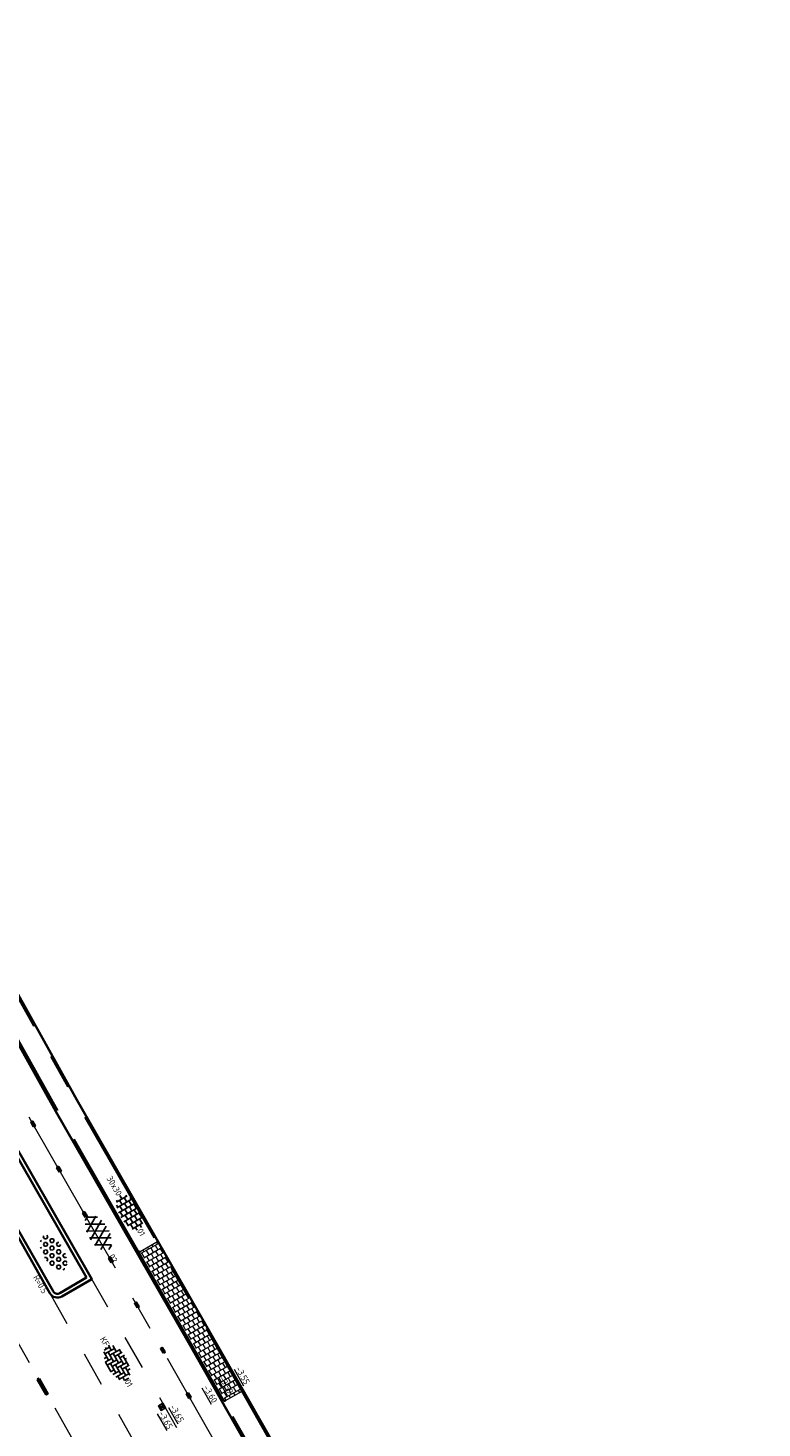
# Model space of a CAD drawing. Header units: metres. Extents: x 111691 to 117439, y 474133 to 478789.
# Tile 82 of 127: x 114550 to 114592, y 476206 to 476286. Entities that reach past the tile are written whole.
import ezdxf
from ezdxf.enums import TextEntityAlignment as Align

# ---------------------------------------------------------------- set-up
doc = ezdxf.new("R2010")
doc.units = ezdxf.units.M
for name, pattern in [('AM-AS', [16, 10, -2, 2, -2]), ('VH-GAZONBAND_100X200', [9.5, 7.5, -2]), ('VH-OPSLUITBAND_80X200', [14, 8, -2, 2, -2]), ('VH-RWSBAND', [24, 10, -2, 2, -2, 2, -2, 2, -2]), ('XX-HIDDEN', [4, 2, -2])]:
    doc.linetypes.add(name, pattern=pattern)
for name, color, linetype, lineweight in [('N-WE-AM-AS-G', 10, 'AM-AS', 18), ('N-WE-RI-HWA_KOLK-S', 150, 'Continuous', 25), ('N-WE-VH-HOOGTELABEL-T18', 2, 'Continuous', 18), ('N-WE-VH-KANTOPSLUITING-T18', 10, 'Continuous', 18), ('N-WE-VH-KANTOPSLUITING_GAZONBAND_100X200-G', 90, 'VH-GAZONBAND_100X200', 35), ('N-WE-VH-KANTOPSLUITING_OPSLUITBAND_100X200-G', 150, 'Continuous', 35), ('N-WE-VH-KANTOPSLUITING_OPSLUITBAND_80X200-G', 150, 'VH-OPSLUITBAND_80X200', 35), ('N-WE-VH-KANTOPSLUITING_TROTTOIRBAND_RWS_110 220-G', 210, 'VH-RWSBAND', 35), ('N-WE-VH-KANTOPSLUITING_VOORKANTBAND-G', 7, 'Continuous', 35), ('N-WE-VH-MATERIAALGRENS-G', 7, 'XX-HIDDEN', 18), ('N-WE-VH-VERHARDING_ASFALT_ROOD-S', 1, 'Continuous', 25), ('N-WE-VH-VERHARDING_BETONSTRAATSTEEN-S', 7, 'Continuous', 25), ('N-WE-VH-VERHARDING_LAGE_BEPLANTING-S', 70, 'Continuous', 25), ('N-WE-VH-VERHARDING_TEGEL-S', 7, 'Continuous', 25), ('N-WE-VH-VERHARDING_TEGEL60-A', 252, 'Continuous', 18), ('N-WE-VW-MARKERING-G', 7, 'Continuous', 35)]:
    doc.layers.add(name, color=color, linetype=linetype, lineweight=lineweight)
doc.layers.add('N-WE-VW-MARKERING_LANGS_STREEP_13_010-A', color=7, linetype='Continuous')
doc.layers.add('N-WE-VW-MARKERING_LANGS_STREEP_30270_010-A', color=7, linetype='Continuous')
doc.styles.add('NLCS-ISO', font='NLCS-ISO.ttf')
doc.styles.add('NLCS-ISO-M200-T18', font='NLCS-ISO.ttf', dxfattribs={"height": 0.36})

# ---------------------------------------------------------------- blocks, each defined once
blk = doc.blocks.new('SVH-ASFALT-SO')
at = {"ltscale": 0.1}
for p, q in [((-3.36, 2.17), (-1.83, 4.83)), ((0.36, -0.07), (-2.31, 4.55)), ((-1.91, 0.69), (0.95, 5.64)), ((2.75, -0.22), (-0.47, 5.37)), ((0, 0), (3.27, 5.66)), ((4.87, 0.12), (1.65, 5.7)), ((2.18, -0.23), (5.32, 5.22)), ((6.7, 0.95), (4.04, 5.55)), ((4.66, 0.07), (7.07, 4.25)), ((7.83, 2.99), (7.15, 4.18)), ((-2.72, 1.26), (-3.45, 2.54))]:
    blk.add_line(p, q, dxfattribs=at)
at = {"style": 'NLCS-ISO'}
blk.add_attdef('KLEUR', text='', height=1.8, dxfattribs=at).set_placement((9.49, 2.74), align=Align.MIDDLE_LEFT)
at = {"style": 'NLCS-ISO', "flags": 1}
blk.add_attdef('FUNCTIE', text='', height=1.8, dxfattribs=at).set_placement((0.12, -3.58), align=Align.MIDDLE_CENTER)
blk = doc.blocks.new('SVH-TEGEL_300X300_DUN_HALFST-SO')
for p, q in [((-5.66, 0), (-4.5, 0)), ((-4.89, 1.5), (-4.5, 1.5)), ((-4.5, -1.8), (-4.5, 1.8)), ((-4.5, 0.75), (-3, 0.75)), ((-3.7, 2.25), (-3, 2.25)), ((-3, -2.52), (-3, 2.52)), ((-3, 1.5), (-1.5, 1.5)), ((-3, 0), (-1.5, 0)), ((-1.5, -2.87), (-1.5, 2.87)), ((-1.5, 2.25), (0, 2.25)), ((-1.5, 0.75), (0, 0.75)), ((0, -2.97), (0, 2.97)), ((0, 1.5), (1.5, 1.5)), ((0, 0), (1.5, 0)), ((1.5, -2.87), (1.5, 2.87)), ((1.5, 2.25), (3, 2.25)), ((1.5, 0.75), (3, 0.75)), ((3, -2.52), (3, 2.52)), ((3, 1.5), (4.5, 1.5)), ((3, 0), (4.5, 0)), ((4.5, -1.8), (4.5, 1.8)), ((4.5, 0.75), (5.48, 0.75)), ((-4.89, -1.5), (-4.5, -1.5)), ((-4.5, -0.75), (-3, -0.75)), ((-3.7, -2.25), (-3, -2.25)), ((-3, -1.5), (-1.5, -1.5)), ((-1.5, -0.75), (0, -0.75)), ((-1.5, -2.25), (0, -2.25)), ((0, -1.5), (1.5, -1.5)), ((1.5, -0.75), (3, -0.75)), ((1.5, -2.25), (3, -2.25)), ((3, -1.5), (4.5, -1.5)), ((4.5, -0.75), (5.48, -0.75))]:
    blk.add_line(p, q)
at = {"style": 'NLCS-ISO'}
blk.add_attdef('FORMAAT', text='', height=1.8, dxfattribs=at).set_placement((-5.76, 0), align=Align.MIDDLE_RIGHT)
blk.add_attdef('KLEUR', text='', height=1.8, dxfattribs=at).set_placement((5.58, 0), align=Align.MIDDLE_LEFT)
at = {"style": 'NLCS-ISO', "flags": 1}
blk.add_attdef('FUNCTIE', text='', height=1.8, dxfattribs=at).set_placement((0.12, -3.58), align=Align.MIDDLE_CENTER)
blk = doc.blocks.new('SVH-BSS_KEIFORMAAT_ELLEBOOG-SO')
at = {"ltscale": 0.1}
for p, q in [((-5.61, 0.39), (-3.97, 0.39)), ((-5.02, 0.39), (-5.02, -1.37)), ((-4.95, 1.44), (-2.92, 1.44)), ((-3.97, 1.44), (-3.97, -1.71)), ((-3.1, 2.49), (-1.87, 2.49)), ((-2.92, 2.49), (-2.92, -0.66)), ((-2.92, 0.39), (0.23, 0.39)), ((-1.87, 2.81), (-1.87, 0.39)), ((-1.87, 1.44), (1.28, 1.44)), ((-0.82, 2.94), (-0.82, 1.44)), ((-0.82, 2.49), (2.33, 2.49)), ((-0.82, 0.39), (-0.82, -2.76)), ((0.23, 2.97), (0.23, 2.49)), ((0.23, 1.44), (0.23, -1.71)), ((1.28, 2.49), (1.28, -0.66)), ((1.28, 0.39), (4.43, 0.39)), ((2.33, 2.71), (2.33, 0.39)), ((2.33, 1.44), (4.95, 1.44)), ((3.38, 2.38), (3.38, 1.44)), ((3.38, 0.39), (3.38, -2.38)), ((4.43, 1.44), (4.43, -1.71)), ((5.48, 0.74), (5.48, -0.66)), ((5.48, 0.39), (5.61, 0.39)), ((-5.52, -0.66), (-5.02, -0.66)), ((-4.62, -1.71), (-1.87, -1.71)), ((-3.97, -0.66), (-0.82, -0.66)), ((-2.92, -1.71), (-2.92, -2.55)), ((-1.87, -0.66), (-1.87, -2.81)), ((-1.87, -2.76), (1.28, -2.76)), ((-0.82, -1.71), (2.33, -1.71)), ((0.23, -0.66), (3.38, -0.66)), ((0.23, -2.76), (0.23, -2.97)), ((1.28, -1.71), (1.28, -2.9)), ((2.33, -0.66), (2.33, -2.71)), ((3.38, -1.71), (4.62, -1.71)), ((4.43, -0.66), (5.52, -0.66))]:
    blk.add_line(p, q, dxfattribs=at)
at = {"style": 'NLCS-ISO'}
blk.add_attdef('FORMAAT', text='', height=1.8, dxfattribs=at).set_placement((-5.71, 0), align=Align.MIDDLE_RIGHT)
blk.add_attdef('KLEUR', text='', height=1.8, dxfattribs=at).set_placement((5.71, 0), align=Align.MIDDLE_LEFT)
at = {"style": 'NLCS-ISO', "flags": 1}
blk.add_attdef('FUNCTIE', text='', height=1.8, dxfattribs=at).set_placement((0.12, -3.58), align=Align.MIDDLE_CENTER)
blk = doc.blocks.new('N-SRI-KOLK_STRAAT_300X300-SO')
h = blk.add_hatch(color=256)
h.dxf.hatch_style = 1
h.paths.add_polyline_path([(0.75, 1.5), (-0.75, 1.5), (0, 0.75)])
h.paths.add_polyline_path([(0, 0.75), (-0.75, 0), (0.75, 0)])
for p, q in [((-0.75, 0), (0.75, 1.5)), ((0.75, 0), (-0.75, 1.5))]:
    blk.add_line(p, q)
at = {"flags": 128}
blk.add_lwpolyline([(-0.75, 0), (0.75, 0), (0.75, 1.5), (-0.75, 1.5)], close=True, dxfattribs=at)
blk = doc.blocks.new('SVH-GRASPLAAT-SO')
at = {"ltscale": 0.1}
for p, q in [((-5.5, -0.24), (-5.66, 0.04)), ((-5.42, 0.85), (-4.87, 0.85)), ((-4.56, 0.3), (-4.87, 0.85)), ((-4.87, -0.24), (-4.56, 0.3)), ((-3.93, 1.39), (-3.62, 1.93)), ((-3.62, 0.85), (-3.93, 1.39)), ((-3.62, 1.93), (-3, 1.93)), ((-3.62, 0.85), (-3, 0.85)), ((-2.68, 1.39), (-3, 1.93)), ((-3, 0.85), (-2.68, 1.39)), ((-2.06, 2.47), (-1.86, 2.81)), ((-1.75, 1.93), (-2.06, 2.47)), ((-2.06, 0.3), (-1.75, 0.85)), ((-1.75, -0.24), (-2.06, 0.3)), ((-1.75, 1.93), (-1.12, 1.93)), ((-1.75, 0.85), (-1.12, 0.85)), ((-1.12, 1.93), (-0.81, 2.47)), ((-0.81, 0.3), (-1.12, 0.85)), ((-1.12, -0.24), (-0.81, 0.3)), ((-0.81, 2.47), (-1.07, 2.92)), ((-0.18, 1.39), (0.13, 1.93)), ((0.13, 0.85), (-0.18, 1.39)), ((0.13, 1.93), (0.75, 1.93)), ((0.13, 0.85), (0.75, 0.85)), ((1.07, 1.39), (0.75, 1.93)), ((0.75, 0.85), (1.07, 1.39)), ((1.69, 2.47), (1.88, 2.8)), ((2, 1.93), (1.69, 2.47)), ((1.69, 0.3), (2, 0.85)), ((2, -0.24), (1.69, 0.3)), ((2, 1.93), (2.63, 1.93)), ((2, 0.85), (2.63, 0.85)), ((2.63, 1.93), (2.94, 2.47)), ((2.94, 0.3), (2.63, 0.85)), ((2.63, -0.24), (2.94, 0.3)), ((2.94, 2.47), (2.89, 2.56)), ((3.57, 1.39), (3.88, 1.93)), ((3.88, 0.85), (3.57, 1.39)), ((3.88, 1.93), (4.31, 1.93)), ((3.88, 0.85), (4.5, 0.85)), ((4.5, 0.85), (4.82, 1.39)), ((4.82, 1.39), (4.63, 1.71)), ((5.44, 0.3), (5.57, 0.52)), ((5.66, -0.07), (5.44, 0.3)), ((-5.5, -0.24), (-4.87, -0.24)), ((-5.07, -1.32), (-4.87, -1.32)), ((-4.66, -1.69), (-4.87, -1.32)), ((-3.93, -0.78), (-3.62, -0.24)), ((-3.62, -1.32), (-3.93, -0.78)), ((-3.62, -0.24), (-3, -0.24)), ((-3.62, -1.32), (-3, -1.32)), ((-3.33, -2.4), (-3, -2.4)), ((-2.68, -0.78), (-3, -0.24)), ((-3, -1.32), (-2.68, -0.78)), ((-2.91, -2.55), (-3, -2.4)), ((-2.06, -1.86), (-1.75, -1.32)), ((-1.75, -2.4), (-2.06, -1.86)), ((-1.75, -0.24), (-1.12, -0.24)), ((-1.75, -1.32), (-1.12, -1.32)), ((-1.75, -2.4), (-1.12, -2.4)), ((-0.81, -1.86), (-1.12, -1.32)), ((-1.12, -2.4), (-0.81, -1.86)), ((-0.18, -0.78), (0.13, -0.24)), ((0.13, -1.32), (-0.18, -0.78)), ((-0.18, -2.94), (0.13, -2.4)), ((-0.17, -2.97), (-0.18, -2.94)), ((0.13, -0.24), (0.75, -0.24)), ((0.13, -1.32), (0.75, -1.32)), ((0.13, -2.4), (0.75, -2.4)), ((1.07, -0.78), (0.75, -0.24)), ((0.75, -1.32), (1.07, -0.78)), ((1.05, -2.92), (0.75, -2.4)), ((1.69, -1.86), (2, -1.32)), ((2, -2.4), (1.69, -1.86)), ((2, -0.24), (2.63, -0.24)), ((2, -1.32), (2.63, -1.32)), ((2, -2.4), (2.63, -2.4)), ((2.94, -1.86), (2.63, -1.32)), ((2.63, -2.4), (2.94, -1.86)), ((3.57, -0.78), (3.88, -0.24)), ((3.88, -1.32), (3.57, -0.78)), ((3.88, -0.24), (4.5, -0.24)), ((3.88, -1.32), (4.5, -1.32)), ((4.82, -0.78), (4.5, -0.24)), ((4.5, -1.32), (4.82, -0.78))]:
    blk.add_line(p, q, dxfattribs=at)
at = {"style": 'NLCS-ISO', "flags": 1}
blk.add_attdef('FUNCTIE', text='', height=1.8, dxfattribs=at).set_placement((0.12, -3.58), align=Align.MIDDLE_CENTER)

msp = doc.modelspace()

# ---------------------------------------------------------------- hatches: boundary and pattern name
at = {"layer": 'N-WE-VH-VERHARDING_TEGEL60-A'}
h = msp.add_hatch(dxfattribs=at)
h.set_pattern_fill('AVH-TEGEL_300X300_HALFST-SO', color=256, angle=299.72, pattern_type=2)
h.set_pattern_definition([(299.72, (0, 0), (0.278997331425, -0.18617327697), [0.3, -0.3]), (29.72, (0, 0), (-0.14872855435, 0.26053755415), [])])
h.paths.add_polyline_path([(114557.701, 476216.374), (114556.746, 476215.827), (114559.697, 476210.679), (114561.646, 476207.253), (114562.602, 476207.797), (114560.652, 476211.225)])
at = {"layer": 'N-WE-VW-MARKERING_LANGS_STREEP_13_010-A'}
h = msp.add_hatch(color=256, dxfattribs=at)
h.dxf.hatch_style = 1
h.paths.add_polyline_path([(114550.944, 476208.508), (114550.857, 476208.459), (114551.349, 476207.589), (114551.436, 476207.638)])
at = {"layer": 'N-WE-VW-MARKERING_LANGS_STREEP_30270_010-A'}
h = msp.add_hatch(color=256, dxfattribs=at)
h.dxf.hatch_style = 1
h.paths.add_polyline_path([(114550.624, 476222.992), (114550.711, 476223.041), (114550.563, 476223.302), (114550.476, 476223.253)])
h = msp.add_hatch(color=256, dxfattribs=at)
h.dxf.hatch_style = 1
h.paths.add_polyline_path([(114552.116, 476220.389), (114552.202, 476220.438), (114552.053, 476220.699), (114551.966, 476220.649)])
h = msp.add_hatch(color=256, dxfattribs=at)
h.dxf.hatch_style = 1
h.paths.add_polyline_path([(114553.607, 476217.786), (114553.694, 476217.835), (114553.545, 476218.096), (114553.458, 476218.046)])
h = msp.add_hatch(color=256, dxfattribs=at)
h.dxf.hatch_style = 1
h.paths.add_polyline_path([(114555.099, 476215.183), (114555.186, 476215.233), (114555.036, 476215.493), (114554.95, 476215.443)])
h = msp.add_hatch(color=256, dxfattribs=at)
h.dxf.hatch_style = 1
h.paths.add_polyline_path([(114556.59, 476212.58), (114556.677, 476212.63), (114556.528, 476212.89), (114556.441, 476212.84)])
h = msp.add_hatch(color=256, dxfattribs=at)
h.dxf.hatch_style = 1
h.paths.add_polyline_path([(114558.082, 476209.977), (114558.169, 476210.027), (114558.02, 476210.287), (114557.933, 476210.237)])
h = msp.add_hatch(color=256, dxfattribs=at)
h.dxf.hatch_style = 1
h.paths.add_polyline_path([(114559.566, 476207.37), (114559.653, 476207.42), (114559.505, 476207.68), (114559.418, 476207.631)])

# ---------------------------------------------------------------- linework, layer by layer
at = {"layer": 'N-WE-AM-AS-G', "ltscale": 0.5}
msp.add_lwpolyline([(114412.548, 476424.302), (114445.21, 476391.606, -0.067599), (114453.354, 476380.891), (114594.671, 476131.121)], format="xyb", dxfattribs=at)
at = {"layer": 'N-WE-AM-AS-G', "flags": 128}
msp.add_lwpolyline([(114618.948, 476104.393), (114618.544, 476107.608, 0.17514), (114617.54, 476109.576, -0.075652), (114608.227, 476121.391), (114604.811, 476127.406), (114599.853, 476136.337), (114595.697, 476143.589), (114591.334, 476151.4), (114584.629, 476163.273), (114576.557, 476177.492), (114572.459, 476184.76), (114568.399, 476191.965), (114565.105, 476197.74), (114558.22, 476209.836), (114550.603, 476223.128), (114545.134, 476232.906), (114535.93, 476249.229), (114530.807, 476258.337), (114523.481, 476271.218), (114517.754, 476281.434), (114512.129, 476291.212), (114505.842, 476302.419), (114500.466, 476311.964), (114493.713, 476323.838), (114488.552, 476332.969), (114482.327, 476343.948), (114475.834, 476355.429), (114470.793, 476364.306), (114460.414, 476382.68), (114454.094, 476393.869), (114451.611, 476398.283), (114450.959, 476399.433, 0.067472), (114442.845, 476410.104), (114436.41, 476416.546)], format="xyb", dxfattribs=at)
at = {"layer": 'N-WE-VH-KANTOPSLUITING_GAZONBAND_100X200-G'}
for points in [[(114556.66, 476215.778), (114551.995, 476223.917), (114546.529, 476233.69), (114538.2, 476248.46)], [(114565.766, 476199.813), (114561.559, 476207.204)]]:
    msp.add_lwpolyline(points, dxfattribs=at)
at = {"layer": 'N-WE-VH-KANTOPSLUITING_OPSLUITBAND_100X200-G'}
msp.add_lwpolyline([(114561.559, 476207.204), (114559.61, 476210.63), (114556.66, 476215.778)], dxfattribs=at)
at = {"layer": 'N-WE-VH-KANTOPSLUITING_OPSLUITBAND_80X200-G', "flags": 128}
msp.add_lwpolyline([(114465.854, 476447.451), (114458.327, 476443.17, 0.114882), (114444.975, 476430.835), (114444.186, 476429.672, -0.094159), (114441.031, 476426.508, 0.389903), (114440.394, 476423.765), (114454.049, 476399.659), (114456.533, 476395.244), (114462.852, 476384.057), (114473.229, 476365.686), (114478.27, 476356.81), (114484.763, 476345.328), (114490.988, 476334.349), (114496.149, 476325.219), (114502.902, 476313.343), (114508.283, 476303.791), (114514.564, 476292.595), (114520.188, 476282.817), (114525.919, 476272.595), (114533.244, 476259.715), (114538.369, 476250.603), (114547.576, 476234.278), (114553.04, 476224.508), (114560.652, 476211.225), (114567.538, 476199.125), (114570.834, 476193.346), (114574.898, 476186.134), (114578.994, 476178.871), (114587.066, 476164.652), (114593.775, 476152.771), (114598.134, 476144.967), (114602.291, 476137.713), (114607.253, 476128.777), (114610.386, 476123.259, 0.071839), (114618.637, 476112.626), (114623.973, 476107.478, -0.106598), (114632.791, 476104.601, 0.263093), (114634.759, 476104.575), (114638.387, 476106.562, -0.129957), (114641.324, 476107.29), (114643.352, 476107.258, 0.133189), (114646.437, 476108.043), (114649.089, 476109.54)], format="xyb", dxfattribs=at)
at = {"layer": 'N-WE-VH-KANTOPSLUITING_TROTTOIRBAND_RWS_110 220-G', "flags": 128}
msp.add_lwpolyline([(114553.671, 476214.316), (114549.106, 476222.281), (114543.635, 476232.064), (114535.418, 476246.634), (114533.846, 476245.724, 0.411385), (114533.743, 476245.343), (114537.33, 476239.01, 0.201562), (114537.502, 476238.878), (114539.798, 476238.267, -0.201685), (114540.239, 476237.926), (114543.517, 476232.133), (114548.7, 476222.969, -0.196108), (114548.769, 476222.43), (114548.139, 476220.061, 0.196266), (114548.166, 476219.851), (114551.748, 476213.528, 0.417201), (114552.132, 476213.424)], format="xyb", close=True, dxfattribs=at)
at = {"layer": 'N-WE-VH-KANTOPSLUITING_VOORKANTBAND-G', "flags": 128}
msp.add_lwpolyline([(114566.408, 476198.483), (114559.523, 476210.58), (114551.908, 476223.867), (114546.442, 476233.641), (114537.236, 476249.965), (114532.112, 476259.075), (114524.787, 476271.956), (114519.058, 476282.175), (114513.434, 476291.953), (114507.149, 476303.154), (114501.771, 476312.703), (114495.018, 476324.578), (114489.857, 476333.708), (114483.632, 476344.687), (114477.139, 476356.169), (114472.098, 476365.045), (114461.72, 476383.418), (114455.401, 476394.606), (114452.917, 476399.02), (114452.264, 476400.172, 0.067472), (114443.906, 476411.164), (114437.398, 476417.679)], format="xyb", dxfattribs=at)
msp.add_lwpolyline([(114478.339, 476356.849), (114484.833, 476345.367), (114491.058, 476334.388), (114496.219, 476325.258), (114502.972, 476313.383), (114508.352, 476303.83), (114514.634, 476292.634), (114520.258, 476282.857), (114525.989, 476272.634), (114533.314, 476259.755), (114538.439, 476250.643), (114547.645, 476234.317), (114553.109, 476224.547), (114560.721, 476211.264), (114567.608, 476199.164)], dxfattribs=at)
msp.add_lwpolyline([(114553.97, 476214.236), (114549.298, 476222.389), (114543.826, 476232.172), (114535.501, 476246.936), (114533.736, 476245.914, 0.411385), (114533.551, 476245.235), (114537.139, 476238.902, 0.201562), (114537.445, 476238.665), (114539.741, 476238.055, -0.201685), (114540.048, 476237.818), (114543.325, 476232.025), (114548.509, 476222.861, -0.196108), (114548.557, 476222.486), (114547.927, 476220.117, 0.196266), (114547.975, 476219.742), (114551.556, 476213.42, 0.417201), (114552.242, 476213.234)], format="xyb", close=True, dxfattribs=at)
at = {"layer": 'N-WE-VH-KANTOPSLUITING_VOORKANTBAND-G'}
for points in [[(114556.746, 476215.827), (114556.66, 476215.778)], [(114561.646, 476207.253), (114561.559, 476207.204)]]:
    msp.add_lwpolyline(points, dxfattribs=at)
at = {"layer": 'N-WE-VH-MATERIAALGRENS-G'}
for points in [[(114556.746, 476215.827), (114557.701, 476216.374)], [(114551.555, 476213.419), (114556.905, 476203.962)], [(114561.646, 476207.253), (114562.602, 476207.797)]]:
    msp.add_lwpolyline(points, dxfattribs=at)
at = {"layer": 'N-WE-VH-MATERIAALGRENS-G', "flags": 128}
msp.add_lwpolyline([(114558.865, 476205.671), (114556.918, 476209.092), (114553.97, 476214.236)], dxfattribs=at)
at = {"layer": 'N-WE-VW-MARKERING-G'}
for points in [[(114550.624, 476222.992), (114550.711, 476223.041), (114550.563, 476223.302), (114550.476, 476223.253)], [(114552.116, 476220.389), (114552.202, 476220.438), (114552.053, 476220.699), (114551.966, 476220.649)], [(114553.607, 476217.786), (114553.694, 476217.835), (114553.545, 476218.096), (114553.458, 476218.046)], [(114555.099, 476215.183), (114555.186, 476215.233), (114555.036, 476215.493), (114554.95, 476215.443)], [(114556.59, 476212.58), (114556.677, 476212.63), (114556.528, 476212.89), (114556.441, 476212.84)], [(114558.082, 476209.977), (114558.169, 476210.027), (114558.02, 476210.287), (114557.933, 476210.237)], [(114550.944, 476208.508), (114550.857, 476208.459), (114551.349, 476207.589), (114551.436, 476207.638)], [(114559.566, 476207.37), (114559.653, 476207.42), (114559.505, 476207.68), (114559.418, 476207.631)]]:
    msp.add_lwpolyline(points, close=True, dxfattribs=at)

# ---------------------------------------------------------------- block references
at = {"layer": 'N-WE-RI-HWA_KOLK-S', "xscale": 0.2, "yscale": 0.2, "zscale": 0.2, "rotation": 120.3388765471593}
msp.add_blockref('N-SRI-KOLK_STRAAT_300X300-SO', (114558.131, 476206.961), dxfattribs=at)
at = {"layer": 'N-WE-VH-VERHARDING_ASFALT_ROOD-S', "xscale": 0.2, "yscale": 0.2, "zscale": 0.2, "rotation": 300.1117835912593}
msp.add_blockref('SVH-ASFALT-SO', (114553.652, 476216.995), dxfattribs=at).add_auto_attribs({'KLEUR': '02'})
at = {"layer": 'N-WE-VH-VERHARDING_BETONSTRAATSTEEN-S', "xscale": 0.2, "yscale": 0.2, "zscale": 0.2, "rotation": 300.1117835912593}
msp.add_blockref('SVH-BSS_KEIFORMAAT_ELLEBOOG-SO', (114555.417, 476209.416), dxfattribs=at).add_auto_attribs({'FORMAAT': 'KF', 'KLEUR': '01'})
at = {"layer": 'N-WE-VH-VERHARDING_LAGE_BEPLANTING-S', "xscale": 0.2, "yscale": 0.2, "zscale": 0.2, "rotation": 300.1117835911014}
msp.add_blockref('SVH-GRASPLAAT-SO', (114551.777, 476215.734), dxfattribs=at)
at = {"layer": 'N-WE-VH-VERHARDING_TEGEL-S', "xscale": 0.2, "yscale": 0.2, "zscale": 0.2, "rotation": 300.1117835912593}
msp.add_blockref('SVH-TEGEL_300X300_DUN_HALFST-SO', (114556.147, 476218.065), dxfattribs=at).add_auto_attribs({'FORMAAT': '30x30', 'KLEUR': '01'})

# ---------------------------------------------------------------- texts
at = {"layer": 'N-WE-VH-HOOGTELABEL-T18', "style": 'NLCS-ISO-M200-T18'}
for s, p in [('%%U-3.59', (114561.271, 476208.534)), ('%%U-3.55', (114562.213, 476209.081)), ('%%U-3.60', (114560.362, 476208.008)), ('%%U-3.65', (114558.434, 476206.889)), ('%%U-3.65', (114557.792, 476206.517))]:
    msp.add_text(s, height=0.36, rotation=299.72115, dxfattribs=at).set_placement(p)
at = {"layer": 'N-WE-VH-KANTOPSLUITING-T18', "style": 'NLCS-ISO'}
msp.add_text('R=0.5', height=0.36, rotation=299.72, dxfattribs=at).set_placement((114550.582, 476214.333))

doc.saveas('drawing.dxf')
